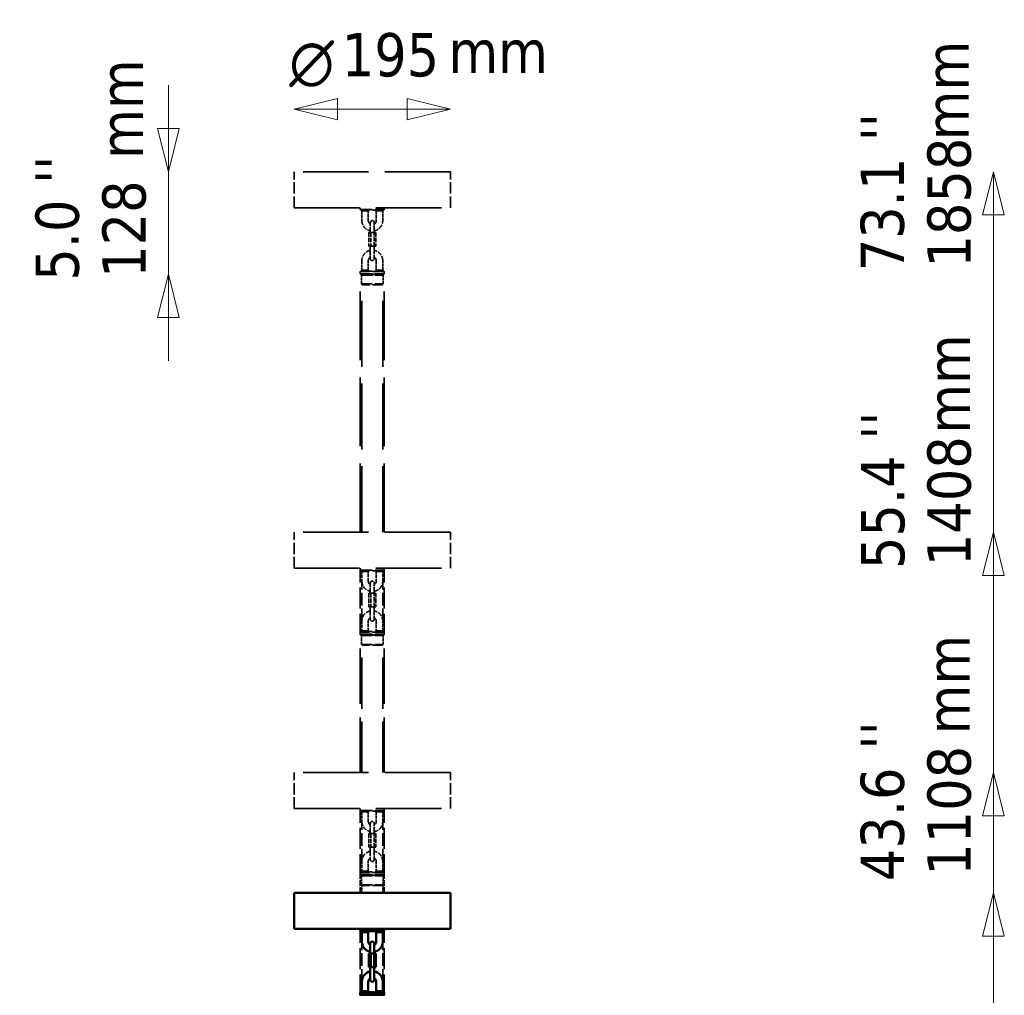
# Model space of a CAD drawing. Header units: millimetres. Extents: x 475 to 4018, y 917 to 4989.
# Tile 2 of 3: x 788 to 2017, y 2028 to 3245. Entities that reach past the tile are written whole.
import ezdxf

# ---------------------------------------------------------------- set-up
doc = ezdxf.new("R2010")
doc.units = ezdxf.units.MM
doc.header["$LTSCALE"] = 18
doc.linetypes.add('DASHED', pattern=[0.2068, 0.1655, -0.0413])
for name, color, linetype, lineweight in [('Symbol (ISO)', 7, 'Continuous', 25), ('Widoczne (ISO)', 7, 'Continuous', 50), ('Wymiar (ISO)', 7, 'Continuous', 25)]:
    doc.layers.add(name, color=color, linetype=linetype, lineweight=lineweight)
doc.styles.add('Styl tekstu27', font='AIGDT___.TTF')
doc.styles.add('Tekst notatki (ISO)', font='tahoma.ttf')

msp = doc.modelspace()

# ---------------------------------------------------------------- linework, layer by layer
at = {"layer": 'Widoczne (ISO)', "linetype": 'DASHED', "lineweight": 35, "ltscale": 27.429014}
for p, q in [((1325.6, 3055.6), (1130.6, 3055.6)), ((1130.6, 3010.6), (1325.6, 3010.6)), ((1325.6, 2605.6), (1130.6, 2605.6)), ((1130.6, 2560.6), (1325.6, 2560.6)), ((1325.6, 2305.6), (1130.6, 2305.6)), ((1130.6, 2260.6), (1325.6, 2260.6))]:
    msp.add_line(p, q, dxfattribs=at)
at = {"layer": 'Widoczne (ISO)', "linetype": 'DASHED', "lineweight": 35, "ltscale": 4.759339}
for p, q in [((1130.6, 3010.6), (1130.6, 3055.6)), ((1325.6, 3010.6), (1325.6, 3055.6)), ((1130.6, 2560.6), (1130.6, 2605.6)), ((1325.6, 2560.6), (1325.6, 2605.6)), ((1130.6, 2260.6), (1130.6, 2305.6)), ((1325.6, 2260.6), (1325.6, 2305.6))]:
    msp.add_line(p, q, dxfattribs=at)
at = {"layer": 'Widoczne (ISO)', "linetype": 'DASHED', "lineweight": 35, "ltscale": 0.24316}
for p, q in [((1213.1, 3008.3), (1213.1, 3010.6)), ((1243.1, 3008.3), (1243.1, 3010.6)), ((1213.1, 2558.3), (1213.1, 2560.6)), ((1243.1, 2558.3), (1243.1, 2560.6)), ((1213.1, 2258.3), (1213.1, 2260.6)), ((1243.1, 2258.3), (1243.1, 2260.6))]:
    msp.add_line(p, q, dxfattribs=at)
at = {"layer": 'Widoczne (ISO)', "linetype": 'DASHED', "lineweight": 35, "ltscale": 4.983973}
for p, q in [((1213.1, 3008.3), (1243.1, 3008.3)), ((1243.1, 2930.9), (1213.1, 2930.9)), ((1213.1, 2928.3), (1243.1, 2928.3)), ((1213.1, 2558.3), (1243.1, 2558.3)), ((1243.1, 2480.9), (1213.1, 2480.9)), ((1213.1, 2478.3), (1243.1, 2478.3)), ((1213.1, 2258.3), (1243.1, 2258.3)), ((1243.1, 2180.9), (1213.1, 2180.9)), ((1213.1, 2178.3), (1243.1, 2178.3))]:
    msp.add_line(p, q, dxfattribs=at)
at = {"layer": 'Widoczne (ISO)', "linetype": 'DASHED', "lineweight": 35, "ltscale": 0.104602}
for p, q in [((1213.8, 3007.6), (1213.1, 3008.3)), ((1242.4, 3007.6), (1243.1, 3008.3)), ((1213.8, 2931.6), (1213.1, 2930.9)), ((1213.8, 2927.6), (1213.1, 2928.3)), ((1242.4, 2931.6), (1243.1, 2930.9)), ((1242.4, 2927.6), (1243.1, 2928.3)), ((1213.8, 2557.6), (1213.1, 2558.3)), ((1242.4, 2557.6), (1243.1, 2558.3)), ((1213.8, 2481.6), (1213.1, 2480.9)), ((1213.8, 2477.6), (1213.1, 2478.3)), ((1242.4, 2481.6), (1243.1, 2480.9)), ((1242.4, 2477.6), (1243.1, 2478.3)), ((1213.8, 2257.6), (1213.1, 2258.3)), ((1242.4, 2257.6), (1243.1, 2258.3)), ((1213.8, 2181.6), (1213.1, 2180.9)), ((1213.8, 2177.6), (1213.1, 2178.3)), ((1242.4, 2181.6), (1243.1, 2180.9)), ((1242.4, 2177.6), (1243.1, 2178.3))]:
    msp.add_line(p, q, dxfattribs=at)
at = {"layer": 'Widoczne (ISO)', "linetype": 'DASHED', "lineweight": 35, "ltscale": 4.751383}
for p, q in [((1242.4, 3007.6), (1213.8, 3007.6)), ((1213.8, 2931.6), (1242.4, 2931.6)), ((1242.4, 2927.6), (1213.8, 2927.6)), ((1242.4, 2557.6), (1213.8, 2557.6)), ((1213.8, 2481.6), (1242.4, 2481.6)), ((1242.4, 2477.6), (1213.8, 2477.6)), ((1242.4, 2257.6), (1213.8, 2257.6)), ((1213.8, 2181.6), (1242.4, 2181.6)), ((1242.4, 2177.6), (1213.8, 2177.6))]:
    msp.add_line(p, q, dxfattribs=at)
at = {"layer": 'Widoczne (ISO)', "linetype": 'DASHED', "lineweight": 35, "ltscale": 0.149475}
for p, q in [((1215.1, 3006.6), (1214.1, 3007.6)), ((1241.1, 3006.6), (1242.1, 3007.6)), ((1215.1, 2932.6), (1214.1, 2931.6)), ((1241.1, 2932.6), (1242.1, 2931.6)), ((1215.6, 2914.6), (1214.6, 2915.6)), ((1240.6, 2914.6), (1241.6, 2915.6)), ((1215.1, 2556.6), (1214.1, 2557.6)), ((1241.1, 2556.6), (1242.1, 2557.6)), ((1215.1, 2482.6), (1214.1, 2481.6)), ((1241.1, 2482.6), (1242.1, 2481.6)), ((1215.6, 2464.6), (1214.6, 2465.6)), ((1240.6, 2464.6), (1241.6, 2465.6)), ((1215.1, 2256.6), (1214.1, 2257.6)), ((1241.1, 2256.6), (1242.1, 2257.6)), ((1215.1, 2182.6), (1214.1, 2181.6)), ((1241.1, 2182.6), (1242.1, 2181.6)), ((1215.6, 2164.6), (1214.6, 2165.6)), ((1240.6, 2164.6), (1241.6, 2165.6))]:
    msp.add_line(p, q, dxfattribs=at)
at = {"layer": 'Widoczne (ISO)', "linetype": 'DASHED', "lineweight": 35, "ltscale": 0.166036}
for p, q in [((1216.1, 3006.6), (1215.1, 3006.6)), ((1241.1, 3006.6), (1240.1, 3006.6)), ((1215.1, 2932.6), (1216.1, 2932.6)), ((1240.1, 2932.6), (1241.1, 2932.6)), ((1216.1, 2556.6), (1215.1, 2556.6)), ((1241.1, 2556.6), (1240.1, 2556.6)), ((1215.1, 2482.6), (1216.1, 2482.6)), ((1240.1, 2482.6), (1241.1, 2482.6)), ((1216.1, 2256.6), (1215.1, 2256.6)), ((1241.1, 2256.6), (1240.1, 2256.6)), ((1215.1, 2182.6), (1216.1, 2182.6)), ((1240.1, 2182.6), (1241.1, 2182.6))]:
    msp.add_line(p, q, dxfattribs=at)
at = {"layer": 'Widoczne (ISO)', "linetype": 'DASHED', "lineweight": 35, "ltscale": 1.269084}
for p, q in [((1215.1, 3006.6), (1215.1, 2994.6)), ((1223.1, 2994.6), (1223.1, 3006.6)), ((1233.1, 3006.6), (1233.1, 2994.6)), ((1241.1, 2994.6), (1241.1, 3006.6)), ((1215.1, 2944.6), (1215.1, 2932.6)), ((1223.1, 2932.6), (1223.1, 2944.6)), ((1233.1, 2944.6), (1233.1, 2932.6)), ((1241.1, 2932.6), (1241.1, 2944.6)), ((1215.1, 2556.6), (1215.1, 2544.6)), ((1223.1, 2544.6), (1223.1, 2556.6)), ((1233.1, 2556.6), (1233.1, 2544.6)), ((1241.1, 2544.6), (1241.1, 2556.6)), ((1215.1, 2494.6), (1215.1, 2482.6)), ((1223.1, 2482.6), (1223.1, 2494.6)), ((1233.1, 2494.6), (1233.1, 2482.6)), ((1241.1, 2482.6), (1241.1, 2494.6)), ((1215.1, 2256.6), (1215.1, 2244.6)), ((1223.1, 2244.6), (1223.1, 2256.6)), ((1233.1, 2256.6), (1233.1, 2244.6)), ((1241.1, 2244.6), (1241.1, 2256.6)), ((1215.1, 2194.6), (1215.1, 2182.6)), ((1223.1, 2182.6), (1223.1, 2194.6)), ((1233.1, 2194.6), (1233.1, 2182.6)), ((1241.1, 2182.6), (1241.1, 2194.6))]:
    msp.add_line(p, q, dxfattribs=at)
at = {"layer": 'Widoczne (ISO)', "linetype": 'DASHED', "lineweight": 35, "ltscale": 0.634492}
for p, q in [((1216.1, 3006.6), (1222.1, 3006.6)), ((1234.1, 3006.6), (1240.1, 3006.6)), ((1222.1, 2932.6), (1216.1, 2932.6)), ((1240.1, 2932.6), (1234.1, 2932.6)), ((1216.1, 2556.6), (1222.1, 2556.6)), ((1234.1, 2556.6), (1240.1, 2556.6)), ((1222.1, 2482.6), (1216.1, 2482.6)), ((1240.1, 2482.6), (1234.1, 2482.6)), ((1216.1, 2256.6), (1222.1, 2256.6)), ((1234.1, 2256.6), (1240.1, 2256.6)), ((1222.1, 2182.6), (1216.1, 2182.6)), ((1240.1, 2182.6), (1234.1, 2182.6))]:
    msp.add_line(p, q, dxfattribs=at)
at = {"layer": 'Widoczne (ISO)', "linetype": 'DASHED', "lineweight": 35, "ltscale": 0.151477}
for p, q in [((1223.1, 3006.6), (1222.1, 3006.6)), ((1234.1, 3006.6), (1233.1, 3006.6)), ((1222.1, 2932.6), (1223.1, 2932.6)), ((1233.1, 2932.6), (1234.1, 2932.6)), ((1223.1, 2556.6), (1222.1, 2556.6)), ((1234.1, 2556.6), (1233.1, 2556.6)), ((1222.1, 2482.6), (1223.1, 2482.6)), ((1233.1, 2482.6), (1234.1, 2482.6)), ((1223.1, 2256.6), (1222.1, 2256.6)), ((1234.1, 2256.6), (1233.1, 2256.6)), ((1222.1, 2182.6), (1223.1, 2182.6)), ((1233.1, 2182.6), (1234.1, 2182.6))]:
    msp.add_line(p, q, dxfattribs=at)
at = {"layer": 'Widoczne (ISO)', "linetype": 'DASHED', "lineweight": 35, "ltscale": 0.12767}
for p, q in [((1223.1, 3006.6), (1224, 3007.4)), ((1232.3, 3007.4), (1233.1, 3006.6)), ((1224, 2931.7), (1223.1, 2932.6)), ((1233.1, 2932.6), (1232.3, 2931.7)), ((1223.1, 2556.6), (1224, 2557.4)), ((1232.3, 2557.4), (1233.1, 2556.6)), ((1224, 2481.7), (1223.1, 2482.6)), ((1233.1, 2482.6), (1232.3, 2481.7)), ((1223.1, 2256.6), (1224, 2257.4)), ((1232.3, 2257.4), (1233.1, 2256.6)), ((1224, 2181.7), (1223.1, 2182.6)), ((1233.1, 2182.6), (1232.3, 2181.7))]:
    msp.add_line(p, q, dxfattribs=at)
at = {"layer": 'Widoczne (ISO)', "linetype": 'DASHED', "lineweight": 35, "ltscale": 0.014458}
for p, q in [((1223.1, 3006.6), (1223.1, 3006.6)), ((1233.1, 3006.6), (1233.1, 3006.6)), ((1223.1, 2932.6), (1223.1, 2932.6)), ((1233.1, 2932.6), (1233.1, 2932.6)), ((1223.1, 2556.6), (1223.1, 2556.6)), ((1233.1, 2556.6), (1233.1, 2556.6)), ((1223.1, 2482.6), (1223.1, 2482.6)), ((1233.1, 2482.6), (1233.1, 2482.6)), ((1223.1, 2256.6), (1223.1, 2256.6)), ((1233.1, 2256.6), (1233.1, 2256.6)), ((1223.1, 2182.6), (1223.1, 2182.6)), ((1233.1, 2182.6), (1233.1, 2182.6))]:
    msp.add_line(p, q, dxfattribs=at)
at = {"layer": 'Widoczne (ISO)', "linetype": 'DASHED', "lineweight": 35, "ltscale": 1.495122}
for p, q in [((1225.6, 2992.1), (1225.6, 2983.1)), ((1230.6, 2983.1), (1230.6, 2992.1)), ((1225.6, 2956.1), (1225.6, 2947.1)), ((1230.6, 2947.1), (1230.6, 2956.1)), ((1225.6, 2542.1), (1225.6, 2533.1)), ((1230.6, 2533.1), (1230.6, 2542.1)), ((1225.6, 2506.1), (1225.6, 2497.1)), ((1230.6, 2497.1), (1230.6, 2506.1)), ((1225.6, 2242.1), (1225.6, 2233.1)), ((1230.6, 2233.1), (1230.6, 2242.1)), ((1225.6, 2206.1), (1225.6, 2197.1)), ((1230.6, 2197.1), (1230.6, 2206.1))]:
    msp.add_line(p, q, dxfattribs=at)
at = {"layer": 'Widoczne (ISO)', "linetype": 'DASHED', "lineweight": 35, "ltscale": 1.79791}
for p, q in [((1223.8, 2979.6), (1223.8, 2962.6)), ((1226.3, 2979.6), (1226.3, 2962.6)), ((1230.6, 2962.6), (1230.6, 2979.6)), ((1232.5, 2979.6), (1232.5, 2962.6)), ((1223.8, 2529.6), (1223.8, 2512.6)), ((1226.3, 2529.6), (1226.3, 2512.6)), ((1230.6, 2512.6), (1230.6, 2529.6)), ((1232.5, 2529.6), (1232.5, 2512.6)), ((1223.8, 2229.6), (1223.8, 2212.6)), ((1226.3, 2229.6), (1226.3, 2212.6)), ((1230.6, 2212.6), (1230.6, 2229.6)), ((1232.5, 2229.6), (1232.5, 2212.6))]:
    msp.add_line(p, q, dxfattribs=at)
at = {"layer": 'Widoczne (ISO)', "linetype": 'DASHED', "lineweight": 35, "ltscale": 0.457877}
for p, q in [((1223.8, 2979.6), (1226.3, 2979.6)), ((1226.3, 2979.6), (1230.6, 2979.6)), ((1230.6, 2979.6), (1232.5, 2979.6)), ((1226.3, 2962.6), (1223.8, 2962.6)), ((1230.6, 2962.6), (1226.3, 2962.6)), ((1232.5, 2962.6), (1230.6, 2962.6)), ((1223.8, 2529.6), (1226.3, 2529.6)), ((1226.3, 2529.6), (1230.6, 2529.6)), ((1230.6, 2529.6), (1232.5, 2529.6)), ((1226.3, 2512.6), (1223.8, 2512.6)), ((1230.6, 2512.6), (1226.3, 2512.6)), ((1232.5, 2512.6), (1230.6, 2512.6)), ((1223.8, 2229.6), (1226.3, 2229.6)), ((1226.3, 2229.6), (1230.6, 2229.6)), ((1230.6, 2229.6), (1232.5, 2229.6)), ((1226.3, 2212.6), (1223.8, 2212.6)), ((1230.6, 2212.6), (1226.3, 2212.6)), ((1232.5, 2212.6), (1230.6, 2212.6))]:
    msp.add_line(p, q, dxfattribs=at)
at = {"layer": 'Widoczne (ISO)', "linetype": 'DASHED', "lineweight": 35, "ltscale": 0.370079}
for p, q in [((1225.6, 2983.1), (1225.6, 2979.6)), ((1230.6, 2983.1), (1230.6, 2979.6)), ((1225.6, 2533.1), (1225.6, 2529.6)), ((1230.6, 2533.1), (1230.6, 2529.6)), ((1225.6, 2233.1), (1225.6, 2229.6)), ((1230.6, 2233.1), (1230.6, 2229.6))]:
    msp.add_line(p, q, dxfattribs=at)
at = {"layer": 'Widoczne (ISO)', "linetype": 'DASHED', "lineweight": 35, "ltscale": 0.687375}
for p, q in [((1225.6, 2962.6), (1225.6, 2956.1)), ((1230.6, 2962.6), (1230.6, 2956.1)), ((1225.6, 2512.6), (1225.6, 2506.1)), ((1230.6, 2512.6), (1230.6, 2506.1)), ((1225.6, 2212.6), (1225.6, 2206.1)), ((1230.6, 2212.6), (1230.6, 2206.1))]:
    msp.add_line(p, q, dxfattribs=at)
at = {"layer": 'Widoczne (ISO)', "linetype": 'DASHED', "lineweight": 35, "ltscale": 0.27489}
for p, q in [((1213.1, 2930.9), (1213.1, 2928.3)), ((1243.1, 2930.9), (1243.1, 2928.3)), ((1213.1, 2480.9), (1213.1, 2478.3)), ((1243.1, 2480.9), (1243.1, 2478.3)), ((1213.1, 2180.9), (1213.1, 2178.3)), ((1243.1, 2180.9), (1243.1, 2178.3))]:
    msp.add_line(p, q, dxfattribs=at)
at = {"layer": 'Widoczne (ISO)', "linetype": 'DASHED', "lineweight": 35, "ltscale": 5.957138}
for p, q in [((1243.1, 2927.6), (1213.1, 2927.6)), ((1243.1, 2477.6), (1213.1, 2477.6)), ((1213.1, 2477.6), (1243.1, 2477.6)), ((1243.1, 2177.6), (1213.1, 2177.6)), ((1213.1, 2177.6), (1243.1, 2177.6))]:
    msp.add_line(p, q, dxfattribs=at)
at = {"layer": 'Widoczne (ISO)', "linetype": 'DASHED', "lineweight": 35, "ltscale": 28.834444}
for p, q in [((1213.1, 2605.6), (1213.1, 2927.6)), ((1243.1, 2605.6), (1243.1, 2927.6))]:
    msp.add_line(p, q, dxfattribs=at)
at = {"layer": 'Widoczne (ISO)', "linetype": 'DASHED', "lineweight": 35, "ltscale": 0.074687}
for p, q in [((1215.1, 2927.1), (1214.6, 2927.6)), ((1241.1, 2927.1), (1241.6, 2927.6)), ((1215.1, 2477.1), (1214.6, 2477.6)), ((1241.1, 2477.1), (1241.6, 2477.6)), ((1215.1, 2177.1), (1214.6, 2177.6)), ((1241.1, 2177.1), (1241.6, 2177.6))]:
    msp.add_line(p, q, dxfattribs=at)
at = {"layer": 'Widoczne (ISO)', "linetype": 'DASHED', "lineweight": 35, "ltscale": 4.485566}
for p, q in [((1214.6, 2926.6), (1241.6, 2926.6)), ((1214.6, 2915.6), (1241.6, 2915.6)), ((1214.6, 2476.6), (1241.6, 2476.6)), ((1214.6, 2465.6), (1241.6, 2465.6)), ((1214.6, 2176.6), (1241.6, 2176.6)), ((1214.6, 2165.6), (1241.6, 2165.6))]:
    msp.add_line(p, q, dxfattribs=at)
at = {"layer": 'Widoczne (ISO)', "linetype": 'DASHED', "lineweight": 35, "ltscale": 1.163318}
for p, q in [((1214.6, 2915.6), (1214.6, 2926.6)), ((1241.6, 2915.6), (1241.6, 2926.6)), ((1214.6, 2465.6), (1214.6, 2476.6)), ((1241.6, 2465.6), (1241.6, 2476.6)), ((1214.6, 2165.6), (1214.6, 2176.6)), ((1241.6, 2165.6), (1241.6, 2176.6))]:
    msp.add_line(p, q, dxfattribs=at)
at = {"layer": 'Widoczne (ISO)', "linetype": 'DASHED', "lineweight": 35, "ltscale": 4.802414}
for p, q in [((1215.1, 2927.1), (1241.1, 2927.1)), ((1215.1, 2477.1), (1241.1, 2477.1)), ((1215.1, 2177.1), (1241.1, 2177.1))]:
    msp.add_line(p, q, dxfattribs=at)
at = {"layer": 'Widoczne (ISO)', "linetype": 'DASHED', "lineweight": 35, "ltscale": 0.052783}
for p, q in [((1215.1, 2926.6), (1215.1, 2927.1)), ((1241.1, 2926.6), (1241.1, 2927.1)), ((1215.1, 2476.6), (1215.1, 2477.1)), ((1241.1, 2476.6), (1241.1, 2477.1)), ((1215.1, 2176.6), (1215.1, 2177.1)), ((1241.1, 2176.6), (1241.1, 2177.1))]:
    msp.add_line(p, q, dxfattribs=at)
at = {"layer": 'Widoczne (ISO)', "linetype": 'DASHED', "lineweight": 35, "ltscale": 0.105665}
for p, q in [((1215.3, 2927.6), (1215.3, 2926.6)), ((1240.9, 2927.6), (1240.9, 2926.6)), ((1215.3, 2477.6), (1215.3, 2476.6)), ((1240.9, 2477.6), (1240.9, 2476.6)), ((1215.3, 2177.6), (1215.3, 2176.6)), ((1240.9, 2177.6), (1240.9, 2176.6))]:
    msp.add_line(p, q, dxfattribs=at)
at = {"layer": 'Widoczne (ISO)', "linetype": 'DASHED', "lineweight": 35, "ltscale": 27.715094}
for p, q in [((1215.1, 2605.6), (1215.1, 2915.1)), ((1241.1, 2605.6), (1241.1, 2915.1))]:
    msp.add_line(p, q, dxfattribs=at)
at = {"layer": 'Widoczne (ISO)', "linetype": 'DASHED', "lineweight": 35, "ltscale": 4.153294}
for p, q in [((1240.6, 2914.6), (1215.6, 2914.6)), ((1240.6, 2464.6), (1215.6, 2464.6)), ((1240.6, 2164.6), (1215.6, 2164.6))]:
    msp.add_line(p, q, dxfattribs=at)
at = {"layer": 'Widoczne (ISO)', "linetype": 'DASHED', "lineweight": 35, "ltscale": 8.77842}
for p, q in [((1213.1, 2477.6), (1213.1, 2560.6)), ((1243.1, 2477.6), (1243.1, 2560.6)), ((1213.1, 2177.6), (1213.1, 2260.6)), ((1243.1, 2177.6), (1243.1, 2260.6)), ((1213.1, 2027.6), (1213.1, 2110.6)), ((1243.1, 2027.6), (1243.1, 2110.6))]:
    msp.add_line(p, q, dxfattribs=at)
at = {"layer": 'Widoczne (ISO)', "linetype": 'DASHED', "lineweight": 35, "ltscale": 5.288166}
for p, q in [((1215.1, 2494.6), (1215.1, 2544.6)), ((1241.1, 2494.6), (1241.1, 2544.6)), ((1215.1, 2194.6), (1215.1, 2244.6)), ((1241.1, 2194.6), (1241.1, 2244.6)), ((1215.1, 2044.6), (1215.1, 2094.6)), ((1241.1, 2044.6), (1241.1, 2094.6))]:
    msp.add_line(p, q, dxfattribs=at)
at = {"layer": 'Widoczne (ISO)', "linetype": 'DASHED', "lineweight": 35, "ltscale": 23.103374}
for p, q in [((1213.1, 2305.6), (1213.1, 2477.6)), ((1243.1, 2305.6), (1243.1, 2477.6))]:
    msp.add_line(p, q, dxfattribs=at)
at = {"layer": 'Widoczne (ISO)', "linetype": 'DASHED', "lineweight": 35, "ltscale": 21.424351}
for p, q in [((1215.1, 2305.6), (1215.1, 2465.1)), ((1241.1, 2305.6), (1241.1, 2465.1))]:
    msp.add_line(p, q, dxfattribs=at)
at = {"layer": 'Widoczne (ISO)', "linetype": 'DASHED', "lineweight": 35, "ltscale": 2.326737}
for p, q in [((1213.1, 2155.6), (1213.1, 2177.6)), ((1243.1, 2155.6), (1243.1, 2177.6))]:
    msp.add_line(p, q, dxfattribs=at)
at = {"layer": 'Widoczne (ISO)', "linetype": 'DASHED', "lineweight": 35, "ltscale": 1.00467}
for p, q in [((1215.1, 2155.6), (1215.1, 2165.1)), ((1241.1, 2155.6), (1241.1, 2165.1))]:
    msp.add_line(p, q, dxfattribs=at)
at = {"layer": 'Widoczne (ISO)'}
for p, q in [((1325.6, 2155.6), (1130.6, 2155.6)), ((1130.6, 2110.6), (1130.6, 2155.6)), ((1325.6, 2110.6), (1325.6, 2155.6)), ((1130.6, 2110.6), (1325.6, 2110.6)), ((1213.1, 2108.3), (1213.1, 2110.6)), ((1213.1, 2108.3), (1243.1, 2108.3)), ((1213.8, 2107.6), (1213.1, 2108.3)), ((1242.4, 2107.6), (1213.8, 2107.6)), ((1215.1, 2106.6), (1214.1, 2107.6)), ((1216.1, 2106.6), (1215.1, 2106.6)), ((1215.1, 2106.6), (1215.1, 2094.6)), ((1216.1, 2106.6), (1222.1, 2106.6)), ((1223.1, 2106.6), (1222.1, 2106.6)), ((1223.1, 2106.6), (1224, 2107.4)), ((1223.1, 2106.6), (1223.1, 2106.6)), ((1223.1, 2094.6), (1223.1, 2106.6)), ((1232.3, 2107.4), (1233.1, 2106.6)), ((1234.1, 2106.6), (1233.1, 2106.6)), ((1233.1, 2106.6), (1233.1, 2106.6)), ((1233.1, 2106.6), (1233.1, 2094.6)), ((1234.1, 2106.6), (1240.1, 2106.6)), ((1241.1, 2106.6), (1240.1, 2106.6)), ((1241.1, 2106.6), (1242.1, 2107.6)), ((1241.1, 2094.6), (1241.1, 2106.6)), ((1242.4, 2107.6), (1243.1, 2108.3)), ((1243.1, 2108.3), (1243.1, 2110.6)), ((1225.6, 2092.1), (1225.6, 2083.1)), ((1230.6, 2083.1), (1230.6, 2092.1)), ((1223.8, 2079.6), (1223.8, 2062.6)), ((1223.8, 2079.6), (1226.3, 2079.6)), ((1225.6, 2083.1), (1225.6, 2079.6)), ((1226.3, 2079.6), (1226.3, 2062.6)), ((1226.3, 2079.6), (1230.6, 2079.6)), ((1230.6, 2083.1), (1230.6, 2079.6)), ((1230.6, 2062.6), (1230.6, 2079.6)), ((1230.6, 2079.6), (1232.5, 2079.6)), ((1232.5, 2079.6), (1232.5, 2062.6)), ((1226.3, 2062.6), (1223.8, 2062.6)), ((1225.6, 2062.6), (1225.6, 2056.1)), ((1225.6, 2056.1), (1225.6, 2047.1)), ((1230.6, 2062.6), (1226.3, 2062.6)), ((1232.5, 2062.6), (1230.6, 2062.6)), ((1230.6, 2062.6), (1230.6, 2056.1)), ((1230.6, 2047.1), (1230.6, 2056.1)), ((1215.1, 2044.6), (1215.1, 2032.6)), ((1223.1, 2032.6), (1223.1, 2044.6)), ((1233.1, 2044.6), (1233.1, 2032.6)), ((1241.1, 2032.6), (1241.1, 2044.6)), ((1213.8, 2031.6), (1213.1, 2030.9)), ((1243.1, 2030.9), (1213.1, 2030.9)), ((1213.1, 2030.9), (1213.1, 2028.3)), ((1213.1, 2028.3), (1243.1, 2028.3)), ((1213.8, 2027.6), (1213.1, 2028.3)), ((1213.8, 2031.6), (1242.4, 2031.6)), ((1215.1, 2032.6), (1214.1, 2031.6)), ((1215.1, 2032.6), (1216.1, 2032.6)), ((1222.1, 2032.6), (1216.1, 2032.6)), ((1222.1, 2032.6), (1223.1, 2032.6)), ((1224, 2031.7), (1223.1, 2032.6)), ((1223.1, 2032.6), (1223.1, 2032.6)), ((1233.1, 2032.6), (1232.3, 2031.7)), ((1233.1, 2032.6), (1234.1, 2032.6)), ((1233.1, 2032.6), (1233.1, 2032.6)), ((1240.1, 2032.6), (1234.1, 2032.6)), ((1240.1, 2032.6), (1241.1, 2032.6)), ((1241.1, 2032.6), (1242.1, 2031.6)), ((1242.4, 2031.6), (1243.1, 2030.9)), ((1242.4, 2027.6), (1243.1, 2028.3)), ((1243.1, 2030.9), (1243.1, 2028.3))]:
    msp.add_line(p, q, dxfattribs=at)
at = {"layer": 'Widoczne (ISO)', "linetype": 'DASHED', "lineweight": 35, "ltscale": 1.893594}
for centre, start, end in [((1228.1, 2994.6), 180, 258.9125), ((1228.1, 2994.6), 281.0875, 0), ((1228.1, 2944.6), 101.0875, 180), ((1228.1, 2944.6), 0, 78.9125), ((1228.1, 2544.6), 180, 258.9125), ((1228.1, 2544.6), 281.0875, 0), ((1228.1, 2494.6), 101.0875, 180), ((1228.1, 2494.6), 0, 78.9125), ((1228.1, 2244.6), 180, 258.9125), ((1228.1, 2244.6), 281.0875, 0), ((1228.1, 2194.6), 101.0875, 180), ((1228.1, 2194.6), 0, 78.9125)]:
    msp.add_arc(centre, 13, start, end, dxfattribs=at)
at = {"layer": 'Widoczne (ISO)', "linetype": 'DASHED', "lineweight": 35, "ltscale": 0.553686}
for centre, start, end in [((1228.1, 2994.6), 180, 240), ((1228.1, 2994.6), 300, 0), ((1228.1, 2944.6), 120, 180), ((1228.1, 2944.6), 0, 60), ((1228.1, 2544.6), 180, 240), ((1228.1, 2544.6), 300, 0), ((1228.1, 2494.6), 120, 180), ((1228.1, 2494.6), 0, 60), ((1228.1, 2244.6), 180, 240), ((1228.1, 2244.6), 300, 0), ((1228.1, 2194.6), 120, 180), ((1228.1, 2194.6), 0, 60)]:
    msp.add_arc(centre, 5, start, end, dxfattribs=at)
at = {"layer": 'Widoczne (ISO)', "linetype": 'DASHED', "lineweight": 35, "ltscale": 0.830579}
for centre, start, end in [((1228.1, 2992.1), 0, 180), ((1228.1, 2947.1), 180, 0), ((1228.1, 2542.1), 0, 180), ((1228.1, 2497.1), 180, 0), ((1228.1, 2242.1), 0, 180), ((1228.1, 2197.1), 180, 0)]:
    msp.add_arc(centre, 2.5, start, end, dxfattribs=at)
at = {"layer": 'Widoczne (ISO)'}
for centre, radius, start, end in [((1228.1, 2094.6), 13, 180, 258.9125), ((1228.1, 2094.6), 5, 180, 240), ((1228.1, 2092.1), 2.5, 0, 180), ((1228.1, 2094.6), 13, 281.0875, 0), ((1228.1, 2094.6), 5, 300, 0), ((1228.1, 2044.6), 13, 101.0875, 180), ((1228.1, 2044.6), 13, 0, 78.9125), ((1228.1, 2044.6), 5, 120, 180), ((1228.1, 2047.1), 2.5, 180, 0), ((1228.1, 2044.6), 5, 0, 60)]:
    msp.add_arc(centre, radius, start, end, dxfattribs=at)
at = {"layer": 'Widoczne (ISO)', "linetype": 'DASHED', "lineweight": 35, "ltscale": 0.035436}
for points in [[(1224, 3007.4), (1224, 3007.5), (1224.1, 3007.5), (1224.1, 3007.6)], [(1232.3, 2931.7), (1232.2, 2931.7), (1232.2, 2931.6), (1232.2, 2931.6)], [(1224, 2557.4), (1224, 2557.5), (1224.1, 2557.5), (1224.1, 2557.6)], [(1232.3, 2481.7), (1232.2, 2481.7), (1232.2, 2481.6), (1232.2, 2481.6)], [(1224, 2257.4), (1224, 2257.5), (1224.1, 2257.5), (1224.1, 2257.6)], [(1232.3, 2181.7), (1232.2, 2181.7), (1232.2, 2181.6), (1232.2, 2181.6)]]:
    msp.add_open_spline(points, degree=3, dxfattribs=at)
for points in [[(1232.2, 3007.6), (1232.2, 3007.5), (1232.2, 3007.5), (1232.3, 3007.4), (1232.3, 3007.4), (1232.3, 3007.4)], [(1224.1, 2931.6), (1224.1, 2931.6), (1224, 2931.7), (1224, 2931.7), (1224, 2931.7), (1224, 2931.7)], [(1232.2, 2557.6), (1232.2, 2557.5), (1232.2, 2557.5), (1232.3, 2557.4), (1232.3, 2557.4), (1232.3, 2557.4)], [(1224.1, 2481.6), (1224.1, 2481.6), (1224, 2481.7), (1224, 2481.7), (1224, 2481.7), (1224, 2481.7)], [(1232.2, 2257.6), (1232.2, 2257.5), (1232.2, 2257.5), (1232.3, 2257.4), (1232.3, 2257.4), (1232.3, 2257.4)], [(1224.1, 2181.6), (1224.1, 2181.6), (1224, 2181.7), (1224, 2181.7), (1224, 2181.7), (1224, 2181.7)]]:
    msp.add_open_spline(points, degree=3, knots=[0, 0, 0, 0, 0.02999546, 0.02999546, 0.03351945, 0.03351945, 0.03351945, 0.03351945], dxfattribs=at)
at = {"layer": 'Widoczne (ISO)'}
for points in [[(1224, 2107.4), (1224, 2107.5), (1224.1, 2107.5), (1224.1, 2107.6)], [(1232.3, 2031.7), (1232.2, 2031.7), (1232.2, 2031.6), (1232.2, 2031.6)]]:
    msp.add_open_spline(points, degree=3, dxfattribs=at)
for points in [[(1232.2, 2107.6), (1232.2, 2107.5), (1232.2, 2107.5), (1232.3, 2107.4), (1232.3, 2107.4), (1232.3, 2107.4)], [(1224.1, 2031.6), (1224.1, 2031.6), (1224, 2031.7), (1224, 2031.7), (1224, 2031.7), (1224, 2031.7)]]:
    msp.add_open_spline(points, degree=3, knots=[0, 0, 0, 0, 0.02999546, 0.02999546, 0.03351945, 0.03351945, 0.03351945, 0.03351945], dxfattribs=at)
at = {"layer": 'Wymiar (ISO)', "lineweight": 18}
for p, q in [((973.5, 3109.6), (973.5, 3163.6)), ((1184.6, 3147.2), (1130.6, 3133.7)), ((1184.6, 3120.2), (1184.6, 3147.2)), ((1325.6, 3133.7), (1271.6, 3147.2)), ((1271.6, 3147.2), (1271.6, 3120.2)), ((1184.6, 3133.7), (1130.6, 3133.7)), ((1130.6, 3133.7), (1184.6, 3120.2)), ((1184.6, 3133.7), (1271.6, 3133.7)), ((1271.6, 3133.7), (1325.6, 3133.7)), ((1271.6, 3120.2), (1325.6, 3133.7)), ((960, 3109.6), (973.5, 3055.6)), ((987, 3109.6), (960, 3109.6)), ((973.5, 3109.6), (973.5, 3055.6)), ((973.5, 3055.6), (987, 3109.6)), ((973.5, 3055.6), (973.5, 2927.6)), ((2003.6, 3055.6), (1990.1, 3001.6)), ((2003.6, 3001.6), (2003.6, 3055.6)), ((2017.1, 3001.6), (2003.6, 3055.6)), ((1990.1, 3001.6), (2017.1, 3001.6)), ((2003.6, 3001.6), (2003.6, 1251.6)), ((973.5, 2927.6), (960, 2873.6)), ((973.5, 2873.6), (973.5, 2927.6)), ((987, 2873.6), (973.5, 2927.6)), ((960, 2873.6), (987, 2873.6)), ((973.5, 2873.6), (973.5, 2819.6)), ((2003.6, 2762.4), (2003.6, 2605.6)), ((2003.6, 2605.6), (1990.1, 2551.6)), ((2003.6, 2551.6), (2003.6, 2605.6)), ((2017.1, 2551.6), (2003.6, 2605.6)), ((1990.1, 2551.6), (2017.1, 2551.6)), ((2003.6, 2551.6), (2003.6, 1251.6)), ((2003.6, 2305.6), (1990.1, 2251.6)), ((2003.6, 2251.6), (2003.6, 2305.6)), ((2017.1, 2251.6), (2003.6, 2305.6)), ((1990.1, 2251.6), (2017.1, 2251.6)), ((2003.6, 1251.6), (2003.6, 2251.6)), ((2003.6, 2155.6), (1990.1, 2101.6)), ((2003.6, 2101.6), (2003.6, 2155.6)), ((2017.1, 2101.6), (2003.6, 2155.6)), ((1990.1, 2101.6), (2017.1, 2101.6)), ((2003.6, 1251.6), (2003.6, 2101.6))]:
    msp.add_line(p, q, dxfattribs=at)
at = {"layer": 'Wymiar (ISO)', "lineweight": 18, "flags": 128}
for points in [[(1184.6, 3147.2), (1130.6, 3133.7), (1184.6, 3120.2), (1184.6, 3147.2)], [(1271.6, 3120.2), (1325.6, 3133.7), (1271.6, 3147.2), (1271.6, 3120.2)], [(960, 3109.6), (973.5, 3055.6), (987, 3109.6), (960, 3109.6)], [(2017.1, 3001.6), (2003.6, 3055.6), (1990.1, 3001.6), (2017.1, 3001.6)], [(987, 2873.6), (973.5, 2927.6), (960, 2873.6), (987, 2873.6)], [(2017.1, 2551.6), (2003.6, 2605.6), (1990.1, 2551.6), (2017.1, 2551.6)], [(2017.1, 2251.6), (2003.6, 2305.6), (1990.1, 2251.6), (2017.1, 2251.6)], [(2017.1, 2101.6), (2003.6, 2155.6), (1990.1, 2101.6), (2017.1, 2101.6)]]:
    msp.add_lwpolyline(points, dxfattribs=at)
at = {"layer": 'Wymiar (ISO)'}
for points in [[(1184.6, 3147.2), (1130.6, 3133.7), (1184.6, 3120.2), (1184.6, 3147.2)], [(1271.6, 3120.2), (1325.6, 3133.7), (1271.6, 3147.2), (1271.6, 3120.2)], [(960, 3109.6), (973.5, 3055.6), (987, 3109.6), (960, 3109.6)], [(2017.1, 3001.6), (2003.6, 3055.6), (1990.1, 3001.6), (2017.1, 3001.6)], [(987, 2873.6), (973.5, 2927.6), (960, 2873.6), (987, 2873.6)], [(2017.1, 2551.6), (2003.6, 2605.6), (1990.1, 2551.6), (2017.1, 2551.6)], [(2017.1, 2251.6), (2003.6, 2305.6), (1990.1, 2251.6), (2017.1, 2251.6)], [(2017.1, 2101.6), (2003.6, 2155.6), (1990.1, 2101.6), (2017.1, 2101.6)]]:
    msp.add_solid(points, dxfattribs=at)

# ---------------------------------------------------------------- texts
at = {"layer": 'Symbol (ISO)', "char_height": 54, "width": 124.716, "attachment_point": 1, "rotation": 90, "style": 'Tekst notatki (ISO)'}
for insert in [(1918.5, 3094.9), (887.7, 3071.7), (1920.4, 2728.6), (1919.7, 2353.4)]:
    msp.add_mtext('\\fTahoma|b0|i0;mm', dxfattribs=dict(at, insert=insert))
at = {"layer": 'Symbol (ISO)', "insert": (1323.2, 3232.7), "char_height": 54, "width": 124.716, "attachment_point": 1, "style": 'Tekst notatki (ISO)'}
msp.add_mtext('\\fTahoma|b0|i0;mm', dxfattribs=at)
at = {"layer": 'Wymiar (ISO)', "char_height": 54, "attachment_point": 7}
for s, insert, style in [('195', (1190, 3173.6), 'Tekst notatki (ISO)'), ('\\fAIGDT|b0|i0|p0;n', (1124.5, 3161.1), 'Styl tekstu27')]:
    msp.add_mtext(s, dxfattribs=dict(at, insert=insert, style=style))
at = {"layer": 'Wymiar (ISO)', "char_height": 54, "attachment_point": 7, "rotation": 90, "style": 'Tekst notatki (ISO)'}
for s, insert in [("''", (1891.6, 3093.7)), ('1858', (1976.2, 2936)), ("''", (861.6, 3040.5)), ('73.1', (1892.8, 2931.4)), ('128', (946.1, 2923.2)), ('5.0', (862.7, 2919.6)), ("''", (1892.2, 2721.1)), ('1408', (1976.2, 2563.3)), ('55.4', (1893.3, 2559.7)), ("''", (1891.6, 2334.5)), ('1108', (1976.2, 2176.8)), ('43.6', (1892.8, 2170.1))]:
    msp.add_mtext(s, dxfattribs=dict(at, insert=insert))

doc.saveas('drawing.dxf')
